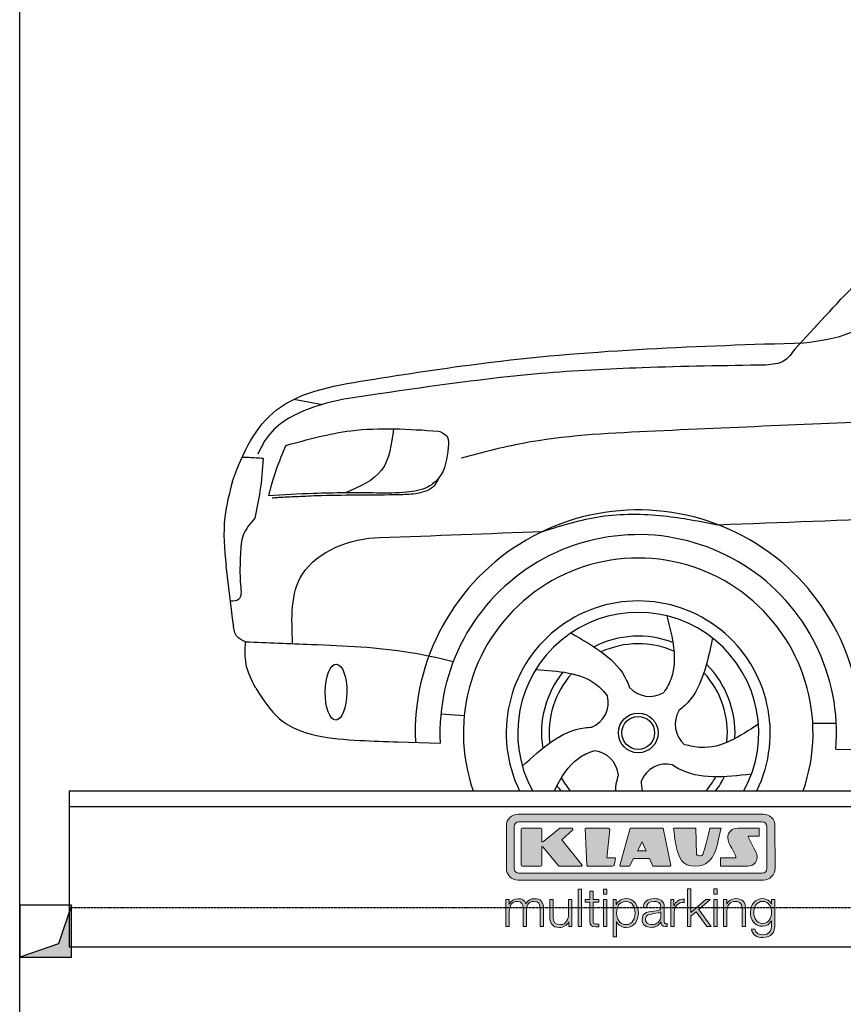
# Model space of a CAD drawing. Header units: millimetres. Extents: x 200 to 5711, y 92 to 9150.
# Tile 2 of 5: x 200 to 1785, y 3759 to 5654. Entities that reach past the tile are written whole.
import ezdxf

# ---------------------------------------------------------------- set-up
doc = ezdxf.new("R2010")
doc.units = ezdxf.units.MM
doc.linetypes.add('GEN3', pattern=[6.25, 5, -1.25])
for name, color, linetype in [('3', 6, 'GEN3'), ('breakthrough', 1, 'Continuous'), ('car', 10, 'Continuous'), ('Logo', 7, 'Continuous')]:
    doc.layers.add(name, color=color, linetype=linetype)

# ---------------------------------------------------------------- blocks, each defined once
blk = doc.blocks.new('KLAUS')
at = {"layer": 'Logo'}
h = blk.add_hatch(color=8, dxfattribs=at)
h.dxf.hatch_style = 2
edge = h.paths.add_edge_path()
edge.add_spline(control_points=[(3.6, 29.09), (2.88, 29.09), (2.3, 28.51), (2.3, 27.8), (2.3, 27.8), (2.3, 16.11), (2.3, 16.11), (2.3, 15.39), (2.88, 14.81), (3.6, 14.81), (3.6, 14.81), (71.16, 14.81), (71.16, 14.81), (71.88, 14.81), (72.46, 15.39), (72.46, 16.11), (72.46, 16.11), (72.46, 27.8), (72.46, 27.8), (72.46, 28.51), (71.88, 29.09), (71.16, 29.09), (71.16, 29.09), (3.6, 29.09), (3.6, 29.09), (3.6, 29.09), (3.6, 29.09), (3.6, 29.09)], knot_values=[0, 0, 0, 0, 1, 1, 1, 2, 2, 2, 3, 3, 3, 4, 4, 4, 5, 5, 5, 6, 6, 6, 7, 7, 7, 8, 8, 8, 9, 9, 9, 9], degree=3, periodic=0)
edge = h.paths.add_edge_path()
edge.add_spline(control_points=[(3.35, 31.23), (3.35, 31.23), (71.47, 31.23), (71.47, 31.23), (73.26, 31.23), (74.71, 29.77), (74.71, 27.99), (74.71, 27.99), (74.71, 16.17), (74.71, 16.17), (74.71, 14.38), (73.26, 12.93), (71.47, 12.93), (71.47, 12.93), (3.35, 12.93), (3.35, 12.93), (1.56, 12.93), (0.11, 14.38), (0.11, 16.17), (0.11, 16.17), (0.11, 27.99), (0.11, 27.99), (0.11, 29.77), (1.56, 31.23), (3.35, 31.23), (3.35, 31.23), (3.35, 31.23), (3.35, 31.23)], knot_values=[0, 0, 0, 0, 1, 1, 1, 2, 2, 2, 3, 3, 3, 4, 4, 4, 5, 5, 5, 6, 6, 6, 7, 7, 7, 8, 8, 8, 9, 9, 9, 9], degree=3, periodic=0)
h = blk.add_hatch(color=8, dxfattribs=at)
h.dxf.hatch_style = 2
edge = h.paths.add_edge_path()
edge.add_spline(control_points=[(64.46, 27.33), (64.46, 27.33), (70.31, 27.33), (70.31, 27.33), (70.31, 26.52), (70.31, 26.02), (70.31, 25.12), (70.31, 25.12), (67.3, 25.12), (67.3, 25.12), (67.24, 25.04), (67.25, 25.11), (67.25, 24.91), (67.25, 24.88), (69.73, 20.38), (69.73, 19.57), (69.73, 16.4), (67.22, 16.81), (65.9, 16.82), (65.9, 16.82), (59.59, 16.82), (59.59, 16.82), (59.59, 17.76), (59.59, 18.23), (59.59, 19.14), (59.59, 19.14), (63.75, 19.14), (63.75, 19.14), (63.82, 19.22), (63.81, 19.11), (63.81, 19.31), (63.81, 20.32), (61.58, 23.06), (61.58, 24.63), (61.58, 26.33), (62.83, 27.34), (64.46, 27.33), (64.46, 27.33), (64.46, 27.33), (64.46, 27.33)], knot_values=[0, 0, 0, 0, 1, 1, 1, 2, 2, 2, 3, 3, 3, 4, 4, 4, 5, 5, 5, 6, 6, 6, 7, 7, 7, 8, 8, 8, 9, 9, 9, 10, 10, 10, 11, 11, 11, 12, 12, 12, 13, 13, 13, 13], degree=3, periodic=0)
h = blk.add_hatch(color=8, dxfattribs=at)
h.dxf.hatch_style = 2
edge = h.paths.add_edge_path()
edge.add_spline(control_points=[(4.5, 27.33), (4.5, 27.33), (9.7, 27.33), (9.7, 27.33), (9.84, 27.33), (9.96, 27.22), (9.96, 27.08), (9.96, 27.08), (9.96, 23.69), (9.96, 23.69), (9.96, 23.69), (9.94, 23.64), (10.04, 23.59), (10.14, 23.53), (10.2, 23.57), (10.2, 23.57), (10.2, 23.57), (10.51, 23.75), (10.51, 23.75), (10.51, 23.75), (14.94, 27.33), (14.94, 27.33), (14.94, 27.33), (18.41, 27.33), (18.41, 27.33), (18.41, 27.33), (18.49, 27.33), (18.56, 27.2), (18.65, 27.04), (18.53, 26.91), (18.53, 26.91), (18.53, 26.91), (15.49, 24.11), (15.49, 24.11), (15.49, 24.11), (21.14, 17.06), (21.14, 17.06), (21.14, 17.06), (21.13, 16.91), (21.13, 16.91), (21.08, 16.84), (20.99, 16.82), (20.99, 16.82), (20.99, 16.82), (14.7, 16.82), (14.7, 16.82), (14.7, 16.82), (10.26, 22.17), (10.26, 22.17), (10.26, 22.17), (10.19, 22.24), (10.08, 22.21), (9.97, 22.18), (9.96, 22.11), (9.96, 22.11), (9.96, 22.11), (9.96, 17.08), (9.96, 17.08), (9.96, 16.94), (9.84, 16.82), (9.7, 16.82), (9.7, 16.82), (4.5, 16.82), (4.5, 16.82), (4.36, 16.82), (4.25, 16.94), (4.25, 17.08), (4.25, 17.08), (4.25, 27.08), (4.25, 27.08), (4.25, 27.22), (4.36, 27.33), (4.5, 27.33), (4.5, 27.33), (4.5, 27.33), (4.5, 27.33)], knot_values=[0, 0, 0, 0, 1, 1, 1, 2, 2, 2, 3, 3, 3, 4, 4, 4, 5, 5, 5, 6, 6, 6, 7, 7, 7, 8, 8, 8, 9, 9, 9, 10, 10, 10, 11, 11, 11, 12, 12, 12, 13, 13, 13, 14, 14, 14, 15, 15, 15, 16, 16, 16, 17, 17, 17, 18, 18, 18, 19, 19, 19, 20, 20, 20, 21, 21, 21, 22, 22, 22, 23, 23, 23, 24, 24, 24, 25, 25, 25, 25], degree=3, periodic=0)
h = blk.add_hatch(color=8, dxfattribs=at)
h.dxf.hatch_style = 2
h.paths.add_polyline_path([(22.42, 17.06), (21.97, 27.15), (22.24, 27.33), (28.55, 27.33), (28.86, 26.97), (28.01, 19.08), (30.26, 19.07), (30.44, 18.95), (30.08, 16.95), (29.49, 16.82), (22.6, 16.82)])
h = blk.add_hatch(color=8, dxfattribs=at)
h.paths.add_polyline_path([(36.52, 21.01), (38.93, 21.01), (37.87, 23.57)])
h.paths.add_polyline_path([(34.52, 27.33), (43.65, 27.33), (45.76, 16.94), (45.57, 16.82), (40.83, 16.82), (39.89, 18.95), (35.42, 18.95), (34.27, 16.82), (31.78, 16.82), (31.66, 17)])
h = blk.add_hatch(color=8, dxfattribs=at)
h.dxf.hatch_style = 2
edge = h.paths.add_edge_path()
edge.add_spline(control_points=[(52.69, 27.32), (52.69, 27.32), (52.88, 20.14), (52.88, 20.14), (53.01, 19.89), (53.2, 19.77), (53.43, 19.71), (53.91, 19.59), (54.43, 19.57), (54.64, 20.03), (55.23, 21.34), (56.27, 25.45), (56.6, 27.33), (56.6, 27.33), (59.77, 27.33), (59.77, 27.33), (58.77, 23.9), (58.56, 16.82), (52.63, 16.76), (48.72, 16.72), (48.01, 19.35), (47.27, 22.24), (46.89, 23.68), (46.54, 27.33), (46.54, 27.33), (46.54, 27.33), (52.69, 27.32), (52.69, 27.32), (52.69, 27.32), (52.69, 27.32), (52.69, 27.32)], knot_values=[0, 0, 0, 0, 1, 1, 1, 2, 2, 2, 3, 3, 3, 4, 4, 4, 5, 5, 5, 6, 6, 6, 7, 7, 7, 8, 8, 8, 9, 9, 9, 10, 10, 10, 10], degree=3, periodic=0)
h = blk.add_hatch(color=30, dxfattribs=at)
h.dxf.hatch_style = 2
h.paths.add_polyline_path([(20.07, 0), (20.99, 0), (20.99, 10.45), (20.07, 10.45)])
h = blk.add_hatch(color=30, dxfattribs=at)
h.dxf.hatch_style = 2
edge = h.paths.add_edge_path()
edge.add_spline(control_points=[(24.22, 9.82), (24.22, 9.82), (23.3, 9.82), (23.3, 9.82), (23.3, 9.82), (23.3, 7.55), (23.3, 7.55), (23.3, 7.55), (21.98, 7.55), (21.98, 7.55), (21.98, 7.55), (21.98, 6.78), (21.98, 6.78), (21.98, 6.78), (23.3, 6.78), (23.3, 6.78), (23.3, 6.78), (23.3, 1.61), (23.3, 1.61), (23.28, 0.32), (23.71, -0.09), (24.94, -0.09), (25.22, -0.09), (25.48, -0.06), (25.76, -0.06), (25.76, -0.06), (25.76, 0.73), (25.76, 0.73), (25.5, 0.7), (25.23, 0.69), (24.97, 0.69), (24.31, 0.73), (24.22, 1.08), (24.22, 1.68), (24.22, 1.68), (24.22, 6.78), (24.22, 6.78), (24.22, 6.78), (25.76, 6.78), (25.76, 6.78), (25.76, 6.78), (25.76, 7.55), (25.76, 7.55), (25.76, 7.55), (24.22, 7.55), (24.22, 7.55), (24.22, 7.55), (24.22, 9.82), (24.22, 9.82), (24.22, 9.82), (24.22, 9.82), (24.22, 9.82)], knot_values=[0, 0, 0, 0, 1, 1, 1, 2, 2, 2, 3, 3, 3, 4, 4, 4, 5, 5, 5, 6, 6, 6, 7, 7, 7, 8, 8, 8, 9, 9, 9, 10, 10, 10, 11, 11, 11, 12, 12, 12, 13, 13, 13, 14, 14, 14, 15, 15, 15, 16, 16, 16, 17, 17, 17, 17], degree=3, periodic=0)
h = blk.add_hatch(color=30, dxfattribs=at)
h.paths.add_polyline_path([(27.1, 0), (28.03, 0), (28.03, 7.55), (27.1, 7.55)])
h.paths.add_polyline_path([(27.1, 8.98), (28.03, 8.98), (28.03, 10.45), (27.1, 10.45)])
h = blk.add_hatch(color=30, dxfattribs=at)
h.dxf.hatch_style = 2
h.paths.add_polyline_path([(50.4, 0), (51.32, 0), (51.32, 2.87), (52.82, 4.11), (55.8, 0), (56.96, 0), (53.52, 4.76), (56.74, 7.55), (55.51, 7.55), (51.32, 3.89), (51.32, 10.45), (50.4, 10.45)])
h = blk.add_hatch(color=30, dxfattribs=at)
h.paths.add_polyline_path([(57.74, 0), (58.66, 0), (58.66, 7.55), (57.74, 7.55)])
h.paths.add_polyline_path([(57.74, 8.98), (58.66, 8.98), (58.66, 10.45), (57.74, 10.45)])
h = blk.add_hatch(color=30, dxfattribs=at)
h.dxf.hatch_style = 2
edge = h.paths.add_edge_path()
edge.add_spline(control_points=[(0, 0), (0, 0), (0.92, 0), (0.92, 0), (0.92, 0), (0.92, 4.22), (0.92, 4.22), (0.94, 5.8), (1.58, 7), (3.18, 7), (4.35, 7), (4.77, 6.15), (4.76, 5.12), (4.76, 5.12), (4.76, 0), (4.76, 0), (4.76, 0), (5.68, 0), (5.68, 0), (5.68, 0), (5.68, 4.27), (5.68, 4.27), (5.68, 5.68), (6.14, 7), (7.73, 7), (9.05, 7), (9.52, 6.32), (9.52, 5.08), (9.52, 5.08), (9.52, 0), (9.52, 0), (9.52, 0), (10.44, 0), (10.44, 0), (10.44, 0), (10.44, 5.12), (10.44, 5.12), (10.44, 6.91), (9.59, 7.77), (7.94, 7.77), (6.94, 7.77), (5.99, 7.29), (5.54, 6.3), (5.26, 7.29), (4.36, 7.77), (3.37, 7.77), (2.17, 7.77), (1.38, 7.19), (0.89, 6.28), (0.89, 6.28), (0.85, 6.28), (0.85, 6.28), (0.85, 6.28), (0.85, 7.55), (0.85, 7.55), (0.85, 7.55), (0, 7.55), (0, 7.55), (0, 7.55), (0, 0), (0, 0), (0, 0), (0, 0), (0, 0)], knot_values=[0, 0, 0, 0, 1, 1, 1, 2, 2, 2, 3, 3, 3, 4, 4, 4, 5, 5, 5, 6, 6, 6, 7, 7, 7, 8, 8, 8, 9, 9, 9, 10, 10, 10, 11, 11, 11, 12, 12, 12, 13, 13, 13, 14, 14, 14, 15, 15, 15, 16, 16, 16, 17, 17, 17, 18, 18, 18, 19, 19, 19, 20, 20, 20, 21, 21, 21, 21], degree=3, periodic=0)
h = blk.add_hatch(color=30, dxfattribs=at)
h.dxf.hatch_style = 2
edge = h.paths.add_edge_path()
edge.add_spline(control_points=[(18.31, 7.55), (18.31, 7.55), (17.39, 7.55), (17.39, 7.55), (17.39, 7.55), (17.39, 3.59), (17.39, 3.59), (17.39, 2.05), (16.7, 0.56), (15.12, 0.56), (13.66, 0.56), (13.15, 1.27), (13.1, 2.64), (13.1, 2.64), (13.1, 7.55), (13.1, 7.55), (13.1, 7.55), (12.18, 7.55), (12.18, 7.55), (12.18, 7.55), (12.18, 2.65), (12.18, 2.65), (12.18, 0.89), (12.93, -0.22), (14.83, -0.22), (15.96, -0.22), (16.95, 0.35), (17.44, 1.36), (17.44, 1.36), (17.47, 1.36), (17.47, 1.36), (17.47, 1.36), (17.47, 0), (17.47, 0), (17.47, 0), (18.31, 0), (18.31, 0), (18.31, 0), (18.31, 7.55), (18.31, 7.55), (18.31, 7.55), (18.31, 7.55), (18.31, 7.55)], knot_values=[0, 0, 0, 0, 1, 1, 1, 2, 2, 2, 3, 3, 3, 4, 4, 4, 5, 5, 5, 6, 6, 6, 7, 7, 7, 8, 8, 8, 9, 9, 9, 10, 10, 10, 11, 11, 11, 12, 12, 12, 13, 13, 13, 14, 14, 14, 14], degree=3, periodic=0)
h = blk.add_hatch(color=30, dxfattribs=at)
edge = h.paths.add_edge_path()
edge.add_spline(control_points=[(35.84, 3.78), (35.84, 2.21), (35.12, 0.56), (33.37, 0.56), (31.4, 0.56), (30.72, 2.21), (30.72, 3.78), (30.72, 5.49), (31.33, 7), (33.37, 7), (35.12, 7), (35.84, 5.34), (35.84, 3.78), (35.84, 3.78), (35.84, 3.78), (35.84, 3.78)], knot_values=[0, 0, 0, 0, 1, 1, 1, 2, 2, 2, 3, 3, 3, 4, 4, 4, 5, 5, 5, 5], degree=3, periodic=0)
edge = h.paths.add_edge_path()
edge.add_spline(control_points=[(29.79, -2.8), (29.79, -2.8), (30.72, -2.8), (30.72, -2.8), (30.72, -2.8), (30.72, 1.43), (30.72, 1.43), (30.72, 1.43), (30.74, 1.43), (30.74, 1.43), (31.14, 0.35), (32.24, -0.22), (33.37, -0.22), (35.66, -0.22), (36.76, 1.64), (36.76, 3.78), (36.76, 5.91), (35.66, 7.77), (33.37, 7.77), (32.15, 7.77), (31.1, 7.14), (30.67, 6.12), (30.67, 6.12), (30.64, 6.12), (30.64, 6.12), (30.64, 6.12), (30.64, 7.55), (30.64, 7.55), (30.64, 7.55), (29.79, 7.55), (29.79, 7.55), (29.79, 7.55), (29.79, -2.8), (29.79, -2.8), (29.79, -2.8), (29.79, -2.8), (29.79, -2.8)], knot_values=[0, 0, 0, 0, 1, 1, 1, 2, 2, 2, 3, 3, 3, 4, 4, 4, 5, 5, 5, 6, 6, 6, 7, 7, 7, 8, 8, 8, 9, 9, 9, 10, 10, 10, 11, 11, 11, 12, 12, 12, 12], degree=3, periodic=0)
h = blk.add_hatch(color=30, dxfattribs=at)
edge = h.paths.add_edge_path()
edge.add_spline(control_points=[(43.03, 2.93), (43.04, 1.45), (41.8, 0.56), (40.39, 0.56), (39.53, 0.56), (38.71, 1.13), (38.71, 2.05), (38.71, 3.53), (40.66, 3.51), (42.22, 3.79), (42.47, 3.84), (42.88, 3.91), (43, 4.13), (43, 4.13), (43.03, 4.13), (43.03, 4.13), (43.03, 4.13), (43.03, 2.93), (43.03, 2.93), (43.03, 2.93), (43.03, 2.93), (43.03, 2.93)], knot_values=[0, 0, 0, 0, 1, 1, 1, 2, 2, 2, 3, 3, 3, 4, 4, 4, 5, 5, 5, 6, 6, 6, 7, 7, 7, 7], degree=3, periodic=0)
edge = h.paths.add_edge_path()
edge.add_spline(control_points=[(39.03, 5.24), (39.06, 6.47), (39.91, 7), (41.05, 7), (42.14, 7), (43.03, 6.69), (43.03, 5.45), (43.03, 4.61), (42.6, 4.51), (41.84, 4.42), (39.85, 4.19), (37.79, 4.11), (37.79, 1.99), (37.79, 0.47), (38.93, -0.22), (40.32, -0.22), (41.77, -0.22), (42.43, 0.34), (43.07, 1.32), (43.07, 1.32), (43.1, 1.32), (43.1, 1.32), (43.1, 0.53), (43.25, 0), (44.19, 0), (44.43, 0), (44.58, 0.01), (44.79, 0.06), (44.79, 0.06), (44.79, 0.83), (44.79, 0.83), (44.71, 0.81), (44.6, 0.78), (44.49, 0.78), (44.13, 0.78), (43.95, 0.98), (43.95, 1.33), (43.95, 1.33), (43.95, 5.34), (43.95, 5.34), (43.95, 7.36), (42.5, 7.77), (41.17, 7.77), (39.44, 7.77), (38.2, 7.01), (38.11, 5.24), (38.11, 5.24), (39.03, 5.24), (39.03, 5.24), (39.03, 5.24), (39.03, 5.24), (39.03, 5.24)], knot_values=[0, 0, 0, 0, 1, 1, 1, 2, 2, 2, 3, 3, 3, 4, 4, 4, 5, 5, 5, 6, 6, 6, 7, 7, 7, 8, 8, 8, 9, 9, 9, 10, 10, 10, 11, 11, 11, 12, 12, 12, 13, 13, 13, 14, 14, 14, 15, 15, 15, 16, 16, 16, 17, 17, 17, 17], degree=3, periodic=0)
h = blk.add_hatch(color=30, dxfattribs=at)
h.dxf.hatch_style = 2
edge = h.paths.add_edge_path()
edge.add_spline(control_points=[(45.79, 0), (45.79, 0), (46.71, 0), (46.71, 0), (46.71, 0), (46.71, 4.03), (46.71, 4.03), (46.71, 5.59), (47.85, 6.82), (49.52, 6.73), (49.52, 6.73), (49.52, 7.66), (49.52, 7.66), (48.16, 7.72), (47.14, 7), (46.67, 5.78), (46.67, 5.78), (46.64, 5.78), (46.64, 5.78), (46.64, 5.78), (46.64, 7.55), (46.64, 7.55), (46.64, 7.55), (45.79, 7.55), (45.79, 7.55), (45.79, 7.55), (45.79, 0), (45.79, 0), (45.79, 0), (45.79, 0), (45.79, 0)], knot_values=[0, 0, 0, 0, 1, 1, 1, 2, 2, 2, 3, 3, 3, 4, 4, 4, 5, 5, 5, 6, 6, 6, 7, 7, 7, 8, 8, 8, 9, 9, 9, 10, 10, 10, 10], degree=3, periodic=0)
h = blk.add_hatch(color=30, dxfattribs=at)
h.dxf.hatch_style = 2
edge = h.paths.add_edge_path()
edge.add_spline(control_points=[(60.41, 0), (60.41, 0), (61.33, 0), (61.33, 0), (61.33, 0), (61.33, 4.41), (61.33, 4.41), (61.36, 5.89), (62.24, 7), (63.7, 7), (65.2, 7), (65.62, 6.02), (65.62, 4.71), (65.62, 4.71), (65.62, 0), (65.62, 0), (65.62, 0), (66.54, 0), (66.54, 0), (66.54, 0), (66.54, 4.86), (66.54, 4.86), (66.54, 6.66), (65.9, 7.77), (63.78, 7.77), (62.71, 7.77), (61.7, 7.16), (61.36, 6.25), (61.36, 6.25), (61.33, 6.25), (61.33, 6.25), (61.33, 6.25), (61.33, 7.55), (61.33, 7.55), (61.33, 7.55), (60.41, 7.55), (60.41, 7.55), (60.41, 7.55), (60.41, 0), (60.41, 0), (60.41, 0), (60.41, 0), (60.41, 0)], knot_values=[0, 0, 0, 0, 1, 1, 1, 2, 2, 2, 3, 3, 3, 4, 4, 4, 5, 5, 5, 6, 6, 6, 7, 7, 7, 8, 8, 8, 9, 9, 9, 10, 10, 10, 11, 11, 11, 12, 12, 12, 13, 13, 13, 14, 14, 14, 14], degree=3, periodic=0)
h = blk.add_hatch(color=30, dxfattribs=at)
edge = h.paths.add_edge_path()
edge.add_spline(control_points=[(71.32, 0.86), (69.62, 0.86), (68.83, 2.34), (68.83, 3.86), (68.83, 5.43), (69.56, 7), (71.32, 7), (73.06, 7), (73.75, 5.34), (73.75, 3.86), (73.75, 2.33), (72.91, 0.86), (71.32, 0.86), (71.32, 0.86), (71.32, 0.86), (71.32, 0.86)], knot_values=[0, 0, 0, 0, 1, 1, 1, 2, 2, 2, 3, 3, 3, 4, 4, 4, 5, 5, 5, 5], degree=3, periodic=0)
edge = h.paths.add_edge_path()
edge.add_spline(control_points=[(74.67, 7.55), (74.67, 7.55), (73.75, 7.55), (73.75, 7.55), (73.75, 7.55), (73.75, 6.25), (73.75, 6.25), (73.75, 6.25), (73.72, 6.25), (73.72, 6.25), (73.35, 7.09), (72.41, 7.77), (71.32, 7.77), (69.13, 7.77), (67.9, 6.05), (67.9, 3.97), (67.9, 1.82), (68.9, 0.09), (71.32, 0.09), (72.4, 0.09), (73.29, 0.72), (73.72, 1.64), (73.72, 1.64), (73.75, 1.64), (73.75, 1.64), (73.75, 1.64), (73.75, 0.61), (73.75, 0.61), (73.75, -1.23), (73.01, -2.24), (71.32, -2.24), (70.29, -2.24), (69.31, -1.85), (69.1, -0.73), (69.1, -0.73), (68.18, -0.73), (68.18, -0.73), (68.31, -2.34), (69.81, -3.02), (71.32, -3.02), (73.79, -3.02), (74.65, -1.64), (74.67, 0.61), (74.67, 0.61), (74.67, 7.55), (74.67, 7.55), (74.67, 7.55), (74.67, 7.55), (74.67, 7.55)], knot_values=[0, 0, 0, 0, 1, 1, 1, 2, 2, 2, 3, 3, 3, 4, 4, 4, 5, 5, 5, 6, 6, 6, 7, 7, 7, 8, 8, 8, 9, 9, 9, 10, 10, 10, 11, 11, 11, 12, 12, 12, 13, 13, 13, 14, 14, 14, 15, 15, 15, 16, 16, 16, 16], degree=3, periodic=0)
at = {"layer": 'Logo', "lineweight": 0}
for points in [[(22.42, 17.06), (21.97, 27.15), (22.24, 27.33), (28.55, 27.33), (28.86, 26.97), (28.01, 19.08), (30.26, 19.07), (30.44, 18.95), (30.08, 16.95), (29.49, 16.82), (22.6, 16.82), (22.42, 17.06), (22.42, 17.06)], [(34.52, 27.33), (43.65, 27.33), (45.76, 16.94), (45.57, 16.82), (40.83, 16.82), (39.89, 18.95), (35.42, 18.95), (34.27, 16.82), (31.78, 16.82), (31.66, 17), (34.52, 27.33), (34.52, 27.33)], [(36.52, 21.01), (38.93, 21.01), (37.87, 23.57), (36.52, 21.01), (36.52, 21.01)], [(20.07, 0), (20.99, 0), (20.99, 10.45), (20.07, 10.45), (20.07, 0), (20.07, 0)], [(27.1, 8.98), (28.03, 8.98), (28.03, 10.45), (27.1, 10.45), (27.1, 8.98), (27.1, 8.98)], [(50.4, 0), (51.32, 0), (51.32, 2.87), (52.82, 4.11), (55.8, 0), (56.96, 0), (53.52, 4.76), (56.74, 7.55), (55.51, 7.55), (51.32, 3.89), (51.32, 10.45), (50.4, 10.45), (50.4, 0), (50.4, 0)], [(57.74, 8.98), (58.66, 8.98), (58.66, 10.45), (57.74, 10.45), (57.74, 8.98), (57.74, 8.98)], [(27.1, 0), (28.03, 0), (28.03, 7.55), (27.1, 7.55), (27.1, 0), (27.1, 0)], [(57.74, 0), (58.66, 0), (58.66, 7.55), (57.74, 7.55), (57.74, 0), (57.74, 0)]]:
    blk.add_lwpolyline(points, dxfattribs=at)
for points, knots in [([(3.35, 31.23), (3.35, 31.23), (71.47, 31.23), (71.47, 31.23), (73.26, 31.23), (74.71, 29.77), (74.71, 27.99), (74.71, 27.99), (74.71, 16.17), (74.71, 16.17), (74.71, 14.38), (73.26, 12.93), (71.47, 12.93), (71.47, 12.93), (3.35, 12.93), (3.35, 12.93), (1.56, 12.93), (0.11, 14.38), (0.11, 16.17), (0.11, 16.17), (0.11, 27.99), (0.11, 27.99), (0.11, 29.77), (1.56, 31.23), (3.35, 31.23), (3.35, 31.23), (3.35, 31.23), (3.35, 31.23)], [0, 0, 0, 0, 1, 1, 1, 2, 2, 2, 3, 3, 3, 4, 4, 4, 5, 5, 5, 6, 6, 6, 7, 7, 7, 8, 8, 8, 9, 9, 9, 9]), ([(3.6, 29.09), (2.88, 29.09), (2.3, 28.51), (2.3, 27.8), (2.3, 27.8), (2.3, 16.11), (2.3, 16.11), (2.3, 15.39), (2.88, 14.81), (3.6, 14.81), (3.6, 14.81), (71.16, 14.81), (71.16, 14.81), (71.88, 14.81), (72.46, 15.39), (72.46, 16.11), (72.46, 16.11), (72.46, 27.8), (72.46, 27.8), (72.46, 28.51), (71.88, 29.09), (71.16, 29.09), (71.16, 29.09), (3.6, 29.09), (3.6, 29.09), (3.6, 29.09), (3.6, 29.09), (3.6, 29.09)], [0, 0, 0, 0, 1, 1, 1, 2, 2, 2, 3, 3, 3, 4, 4, 4, 5, 5, 5, 6, 6, 6, 7, 7, 7, 8, 8, 8, 9, 9, 9, 9]), ([(64.46, 27.33), (64.46, 27.33), (70.31, 27.33), (70.31, 27.33), (70.31, 26.52), (70.31, 26.02), (70.31, 25.12), (70.31, 25.12), (67.3, 25.12), (67.3, 25.12), (67.24, 25.04), (67.25, 25.11), (67.25, 24.91), (67.25, 24.88), (69.73, 20.38), (69.73, 19.57), (69.73, 16.4), (67.22, 16.81), (65.9, 16.82), (65.9, 16.82), (59.59, 16.82), (59.59, 16.82), (59.59, 17.76), (59.59, 18.23), (59.59, 19.14), (59.59, 19.14), (63.75, 19.14), (63.75, 19.14), (63.82, 19.22), (63.81, 19.11), (63.81, 19.31), (63.81, 20.32), (61.58, 23.06), (61.58, 24.63), (61.58, 26.33), (62.83, 27.34), (64.46, 27.33), (64.46, 27.33), (64.46, 27.33), (64.46, 27.33)], [0, 0, 0, 0, 1, 1, 1, 2, 2, 2, 3, 3, 3, 4, 4, 4, 5, 5, 5, 6, 6, 6, 7, 7, 7, 8, 8, 8, 9, 9, 9, 10, 10, 10, 11, 11, 11, 12, 12, 12, 13, 13, 13, 13]), ([(4.5, 27.33), (4.5, 27.33), (9.7, 27.33), (9.7, 27.33), (9.84, 27.33), (9.96, 27.22), (9.96, 27.08), (9.96, 27.08), (9.96, 23.69), (9.96, 23.69), (9.96, 23.69), (9.94, 23.64), (10.04, 23.59), (10.14, 23.53), (10.2, 23.57), (10.2, 23.57), (10.2, 23.57), (10.51, 23.75), (10.51, 23.75), (10.51, 23.75), (14.94, 27.33), (14.94, 27.33), (14.94, 27.33), (18.41, 27.33), (18.41, 27.33), (18.41, 27.33), (18.49, 27.33), (18.56, 27.2), (18.65, 27.04), (18.53, 26.91), (18.53, 26.91), (18.53, 26.91), (15.49, 24.11), (15.49, 24.11), (15.49, 24.11), (21.14, 17.06), (21.14, 17.06), (21.14, 17.06), (21.13, 16.91), (21.13, 16.91), (21.08, 16.84), (20.99, 16.82), (20.99, 16.82), (20.99, 16.82), (14.7, 16.82), (14.7, 16.82), (14.7, 16.82), (10.26, 22.17), (10.26, 22.17), (10.26, 22.17), (10.19, 22.24), (10.08, 22.21), (9.97, 22.18), (9.96, 22.11), (9.96, 22.11), (9.96, 22.11), (9.96, 17.08), (9.96, 17.08), (9.96, 16.94), (9.84, 16.82), (9.7, 16.82), (9.7, 16.82), (4.5, 16.82), (4.5, 16.82), (4.36, 16.82), (4.25, 16.94), (4.25, 17.08), (4.25, 17.08), (4.25, 27.08), (4.25, 27.08), (4.25, 27.22), (4.36, 27.33), (4.5, 27.33), (4.5, 27.33), (4.5, 27.33), (4.5, 27.33)], [0, 0, 0, 0, 1, 1, 1, 2, 2, 2, 3, 3, 3, 4, 4, 4, 5, 5, 5, 6, 6, 6, 7, 7, 7, 8, 8, 8, 9, 9, 9, 10, 10, 10, 11, 11, 11, 12, 12, 12, 13, 13, 13, 14, 14, 14, 15, 15, 15, 16, 16, 16, 17, 17, 17, 18, 18, 18, 19, 19, 19, 20, 20, 20, 21, 21, 21, 22, 22, 22, 23, 23, 23, 24, 24, 24, 25, 25, 25, 25]), ([(52.69, 27.32), (52.69, 27.32), (52.88, 20.14), (52.88, 20.14), (53.01, 19.89), (53.2, 19.77), (53.43, 19.71), (53.91, 19.59), (54.43, 19.57), (54.64, 20.03), (55.23, 21.34), (56.27, 25.45), (56.6, 27.33), (56.6, 27.33), (59.77, 27.33), (59.77, 27.33), (58.77, 23.9), (58.56, 16.82), (52.63, 16.76), (48.72, 16.72), (48.01, 19.35), (47.27, 22.24), (46.89, 23.68), (46.54, 27.33), (46.54, 27.33), (46.54, 27.33), (52.69, 27.32), (52.69, 27.32), (52.69, 27.32), (52.69, 27.32), (52.69, 27.32)], [0, 0, 0, 0, 1, 1, 1, 2, 2, 2, 3, 3, 3, 4, 4, 4, 5, 5, 5, 6, 6, 6, 7, 7, 7, 8, 8, 8, 9, 9, 9, 10, 10, 10, 10]), ([(24.22, 9.82), (24.22, 9.82), (23.3, 9.82), (23.3, 9.82), (23.3, 9.82), (23.3, 7.55), (23.3, 7.55), (23.3, 7.55), (21.98, 7.55), (21.98, 7.55), (21.98, 7.55), (21.98, 6.78), (21.98, 6.78), (21.98, 6.78), (23.3, 6.78), (23.3, 6.78), (23.3, 6.78), (23.3, 1.61), (23.3, 1.61), (23.28, 0.32), (23.71, -0.09), (24.94, -0.09), (25.22, -0.09), (25.48, -0.06), (25.76, -0.06), (25.76, -0.06), (25.76, 0.73), (25.76, 0.73), (25.5, 0.7), (25.23, 0.69), (24.97, 0.69), (24.31, 0.73), (24.22, 1.08), (24.22, 1.68), (24.22, 1.68), (24.22, 6.78), (24.22, 6.78), (24.22, 6.78), (25.76, 6.78), (25.76, 6.78), (25.76, 6.78), (25.76, 7.55), (25.76, 7.55), (25.76, 7.55), (24.22, 7.55), (24.22, 7.55), (24.22, 7.55), (24.22, 9.82), (24.22, 9.82), (24.22, 9.82), (24.22, 9.82), (24.22, 9.82)], [0, 0, 0, 0, 1, 1, 1, 2, 2, 2, 3, 3, 3, 4, 4, 4, 5, 5, 5, 6, 6, 6, 7, 7, 7, 8, 8, 8, 9, 9, 9, 10, 10, 10, 11, 11, 11, 12, 12, 12, 13, 13, 13, 14, 14, 14, 15, 15, 15, 16, 16, 16, 17, 17, 17, 17]), ([(0, 0), (0, 0), (0.92, 0), (0.92, 0), (0.92, 0), (0.92, 4.22), (0.92, 4.22), (0.94, 5.8), (1.58, 7), (3.18, 7), (4.35, 7), (4.77, 6.15), (4.76, 5.12), (4.76, 5.12), (4.76, 0), (4.76, 0), (4.76, 0), (5.68, 0), (5.68, 0), (5.68, 0), (5.68, 4.27), (5.68, 4.27), (5.68, 5.68), (6.14, 7), (7.73, 7), (9.05, 7), (9.52, 6.32), (9.52, 5.08), (9.52, 5.08), (9.52, 0), (9.52, 0), (9.52, 0), (10.44, 0), (10.44, 0), (10.44, 0), (10.44, 5.12), (10.44, 5.12), (10.44, 6.91), (9.59, 7.77), (7.94, 7.77), (6.94, 7.77), (5.99, 7.29), (5.54, 6.3), (5.26, 7.29), (4.36, 7.77), (3.37, 7.77), (2.17, 7.77), (1.38, 7.19), (0.89, 6.28), (0.89, 6.28), (0.85, 6.28), (0.85, 6.28), (0.85, 6.28), (0.85, 7.55), (0.85, 7.55), (0.85, 7.55), (0, 7.55), (0, 7.55), (0, 7.55), (0, 0), (0, 0), (0, 0), (0, 0), (0, 0)], [0, 0, 0, 0, 1, 1, 1, 2, 2, 2, 3, 3, 3, 4, 4, 4, 5, 5, 5, 6, 6, 6, 7, 7, 7, 8, 8, 8, 9, 9, 9, 10, 10, 10, 11, 11, 11, 12, 12, 12, 13, 13, 13, 14, 14, 14, 15, 15, 15, 16, 16, 16, 17, 17, 17, 18, 18, 18, 19, 19, 19, 20, 20, 20, 21, 21, 21, 21]), ([(18.31, 7.55), (18.31, 7.55), (17.39, 7.55), (17.39, 7.55), (17.39, 7.55), (17.39, 3.59), (17.39, 3.59), (17.39, 2.05), (16.7, 0.56), (15.12, 0.56), (13.66, 0.56), (13.15, 1.27), (13.1, 2.64), (13.1, 2.64), (13.1, 7.55), (13.1, 7.55), (13.1, 7.55), (12.18, 7.55), (12.18, 7.55), (12.18, 7.55), (12.18, 2.65), (12.18, 2.65), (12.18, 0.89), (12.93, -0.22), (14.83, -0.22), (15.96, -0.22), (16.95, 0.35), (17.44, 1.36), (17.44, 1.36), (17.47, 1.36), (17.47, 1.36), (17.47, 1.36), (17.47, 0), (17.47, 0), (17.47, 0), (18.31, 0), (18.31, 0), (18.31, 0), (18.31, 7.55), (18.31, 7.55), (18.31, 7.55), (18.31, 7.55), (18.31, 7.55)], [0, 0, 0, 0, 1, 1, 1, 2, 2, 2, 3, 3, 3, 4, 4, 4, 5, 5, 5, 6, 6, 6, 7, 7, 7, 8, 8, 8, 9, 9, 9, 10, 10, 10, 11, 11, 11, 12, 12, 12, 13, 13, 13, 14, 14, 14, 14]), ([(29.79, -2.8), (29.79, -2.8), (30.72, -2.8), (30.72, -2.8), (30.72, -2.8), (30.72, 1.43), (30.72, 1.43), (30.72, 1.43), (30.74, 1.43), (30.74, 1.43), (31.14, 0.35), (32.24, -0.22), (33.37, -0.22), (35.66, -0.22), (36.76, 1.64), (36.76, 3.78), (36.76, 5.91), (35.66, 7.77), (33.37, 7.77), (32.15, 7.77), (31.1, 7.14), (30.67, 6.12), (30.67, 6.12), (30.64, 6.12), (30.64, 6.12), (30.64, 6.12), (30.64, 7.55), (30.64, 7.55), (30.64, 7.55), (29.79, 7.55), (29.79, 7.55), (29.79, 7.55), (29.79, -2.8), (29.79, -2.8), (29.79, -2.8), (29.79, -2.8), (29.79, -2.8)], [0, 0, 0, 0, 1, 1, 1, 2, 2, 2, 3, 3, 3, 4, 4, 4, 5, 5, 5, 6, 6, 6, 7, 7, 7, 8, 8, 8, 9, 9, 9, 10, 10, 10, 11, 11, 11, 12, 12, 12, 12]), ([(35.84, 3.78), (35.84, 2.21), (35.12, 0.56), (33.37, 0.56), (31.4, 0.56), (30.72, 2.21), (30.72, 3.78), (30.72, 5.49), (31.33, 7), (33.37, 7), (35.12, 7), (35.84, 5.34), (35.84, 3.78), (35.84, 3.78), (35.84, 3.78), (35.84, 3.78)], [0, 0, 0, 0, 1, 1, 1, 2, 2, 2, 3, 3, 3, 4, 4, 4, 5, 5, 5, 5]), ([(39.03, 5.24), (39.06, 6.47), (39.91, 7), (41.05, 7), (42.14, 7), (43.03, 6.69), (43.03, 5.45), (43.03, 4.61), (42.6, 4.51), (41.84, 4.42), (39.85, 4.19), (37.79, 4.11), (37.79, 1.99), (37.79, 0.47), (38.93, -0.22), (40.32, -0.22), (41.77, -0.22), (42.43, 0.34), (43.07, 1.32), (43.07, 1.32), (43.1, 1.32), (43.1, 1.32), (43.1, 0.53), (43.25, 0), (44.19, 0), (44.43, 0), (44.58, 0.01), (44.79, 0.06), (44.79, 0.06), (44.79, 0.83), (44.79, 0.83), (44.71, 0.81), (44.6, 0.78), (44.49, 0.78), (44.13, 0.78), (43.95, 0.98), (43.95, 1.33), (43.95, 1.33), (43.95, 5.34), (43.95, 5.34), (43.95, 7.36), (42.5, 7.77), (41.17, 7.77), (39.44, 7.77), (38.2, 7.01), (38.11, 5.24), (38.11, 5.24), (39.03, 5.24), (39.03, 5.24), (39.03, 5.24), (39.03, 5.24), (39.03, 5.24)], [0, 0, 0, 0, 1, 1, 1, 2, 2, 2, 3, 3, 3, 4, 4, 4, 5, 5, 5, 6, 6, 6, 7, 7, 7, 8, 8, 8, 9, 9, 9, 10, 10, 10, 11, 11, 11, 12, 12, 12, 13, 13, 13, 14, 14, 14, 15, 15, 15, 16, 16, 16, 17, 17, 17, 17]), ([(45.79, 0), (45.79, 0), (46.71, 0), (46.71, 0), (46.71, 0), (46.71, 4.03), (46.71, 4.03), (46.71, 5.59), (47.85, 6.82), (49.52, 6.73), (49.52, 6.73), (49.52, 7.66), (49.52, 7.66), (48.16, 7.72), (47.14, 7), (46.67, 5.78), (46.67, 5.78), (46.64, 5.78), (46.64, 5.78), (46.64, 5.78), (46.64, 7.55), (46.64, 7.55), (46.64, 7.55), (45.79, 7.55), (45.79, 7.55), (45.79, 7.55), (45.79, 0), (45.79, 0), (45.79, 0), (45.79, 0), (45.79, 0)], [0, 0, 0, 0, 1, 1, 1, 2, 2, 2, 3, 3, 3, 4, 4, 4, 5, 5, 5, 6, 6, 6, 7, 7, 7, 8, 8, 8, 9, 9, 9, 10, 10, 10, 10]), ([(60.41, 0), (60.41, 0), (61.33, 0), (61.33, 0), (61.33, 0), (61.33, 4.41), (61.33, 4.41), (61.36, 5.89), (62.24, 7), (63.7, 7), (65.2, 7), (65.62, 6.02), (65.62, 4.71), (65.62, 4.71), (65.62, 0), (65.62, 0), (65.62, 0), (66.54, 0), (66.54, 0), (66.54, 0), (66.54, 4.86), (66.54, 4.86), (66.54, 6.66), (65.9, 7.77), (63.78, 7.77), (62.71, 7.77), (61.7, 7.16), (61.36, 6.25), (61.36, 6.25), (61.33, 6.25), (61.33, 6.25), (61.33, 6.25), (61.33, 7.55), (61.33, 7.55), (61.33, 7.55), (60.41, 7.55), (60.41, 7.55), (60.41, 7.55), (60.41, 0), (60.41, 0), (60.41, 0), (60.41, 0), (60.41, 0)], [0, 0, 0, 0, 1, 1, 1, 2, 2, 2, 3, 3, 3, 4, 4, 4, 5, 5, 5, 6, 6, 6, 7, 7, 7, 8, 8, 8, 9, 9, 9, 10, 10, 10, 11, 11, 11, 12, 12, 12, 13, 13, 13, 14, 14, 14, 14]), ([(74.67, 7.55), (74.67, 7.55), (73.75, 7.55), (73.75, 7.55), (73.75, 7.55), (73.75, 6.25), (73.75, 6.25), (73.75, 6.25), (73.72, 6.25), (73.72, 6.25), (73.35, 7.09), (72.41, 7.77), (71.32, 7.77), (69.13, 7.77), (67.9, 6.05), (67.9, 3.97), (67.9, 1.82), (68.9, 0.09), (71.32, 0.09), (72.4, 0.09), (73.29, 0.72), (73.72, 1.64), (73.72, 1.64), (73.75, 1.64), (73.75, 1.64), (73.75, 1.64), (73.75, 0.61), (73.75, 0.61), (73.75, -1.23), (73.01, -2.24), (71.32, -2.24), (70.29, -2.24), (69.31, -1.85), (69.1, -0.73), (69.1, -0.73), (68.18, -0.73), (68.18, -0.73), (68.31, -2.34), (69.81, -3.02), (71.32, -3.02), (73.79, -3.02), (74.65, -1.64), (74.67, 0.61), (74.67, 0.61), (74.67, 7.55), (74.67, 7.55), (74.67, 7.55), (74.67, 7.55), (74.67, 7.55)], [0, 0, 0, 0, 1, 1, 1, 2, 2, 2, 3, 3, 3, 4, 4, 4, 5, 5, 5, 6, 6, 6, 7, 7, 7, 8, 8, 8, 9, 9, 9, 10, 10, 10, 11, 11, 11, 12, 12, 12, 13, 13, 13, 14, 14, 14, 15, 15, 15, 16, 16, 16, 16]), ([(71.32, 0.86), (69.62, 0.86), (68.83, 2.34), (68.83, 3.86), (68.83, 5.43), (69.56, 7), (71.32, 7), (73.06, 7), (73.75, 5.34), (73.75, 3.86), (73.75, 2.33), (72.91, 0.86), (71.32, 0.86), (71.32, 0.86), (71.32, 0.86), (71.32, 0.86)], [0, 0, 0, 0, 1, 1, 1, 2, 2, 2, 3, 3, 3, 4, 4, 4, 5, 5, 5, 5]), ([(43.03, 2.93), (43.04, 1.45), (41.8, 0.56), (40.39, 0.56), (39.53, 0.56), (38.71, 1.13), (38.71, 2.05), (38.71, 3.53), (40.66, 3.51), (42.22, 3.79), (42.47, 3.84), (42.88, 3.91), (43, 4.13), (43, 4.13), (43.03, 4.13), (43.03, 4.13), (43.03, 4.13), (43.03, 2.93), (43.03, 2.93), (43.03, 2.93), (43.03, 2.93), (43.03, 2.93)], [0, 0, 0, 0, 1, 1, 1, 2, 2, 2, 3, 3, 3, 4, 4, 4, 5, 5, 5, 6, 6, 6, 7, 7, 7, 7])]:
    blk.add_open_spline(points, degree=3, knots=knots, dxfattribs=at)

msp = doc.modelspace()

# ---------------------------------------------------------------- linework, layer by layer
for p, q in [((295, 4170), (2513.5, 4170)), ((295, 4170), (295, 3870)), ((200, 3950), (200, 3950)), ((295, 3870), (2531, 3870))]:
    msp.add_line(p, q)
for points in [[(5711.2, 3950), (5400, 3950), (5400, 200), (4950, 192.9), (4950, 91.6), (4850, 91.6), (4850, 177), (200, 250), (200, 8650)], [(295, 4140), (2136, 4140), (2513.5, 4140)]]:
    msp.add_lwpolyline(points)
at = {"layer": '3'}
msp.add_line((5360, 3945), (295, 3945), dxfattribs=at)
at = {"layer": 'breakthrough'}
for p, q in [((300, 3950), (274.5, 3875.5)), ((274.5, 3875.5), (200, 3850))]:
    msp.add_line(p, q, dxfattribs=at)
msp.add_lwpolyline([(200, 3850), (300, 3850), (300, 3950), (200, 3950)], close=True, dxfattribs=at)
for points in [[(300, 3850), (300, 3950), (274.5, 3875.5)], [(200, 3850), (300, 3850), (274.5, 3875.5)]]:
    msp.add_solid(points, dxfattribs=at)
at = {"layer": 'car'}
for p, q in [((727.7, 4923.5), (782.3, 4913.4)), ((610.8, 4492.2), (597.3, 4603.3)), ((1010.3, 4318), (1055.3, 4315.1)), ((1725.9, 4300.6), (1771.1, 4300.2)), ((927.4, 4264.1), (1009.1, 4262)), ((1770.3, 4250), (2513.5, 4248.6))]:
    msp.add_line(p, q, dxfattribs=at)
for radius in [38.2, 31.6]:
    msp.add_circle((1390.1, 4281.5), radius, dxfattribs=at)
for centre, radius, start, end in [((1390, 4281.5), 429, 355.78, 182.2892), ((1390.1, 4281.5), 381.5, 355.2633, 182.9357), ((1390, 4281.5), 336.4, 340.6466, 199.3534), ((1390, 4281.5), 254, 333.9663, 206.0337), ((1390.1, 4281.5), 231.9, 331.262, 208.738), ((1390.1, 4281.5), 186.2, 69.0353, 117.173), ((1390.1, 4281.5), 171.5, 66.3622, 114.5079), ((1390.1, 4281.5), 186.2, 141.0346, 189.1631), ((1390.1, 4281.5), 171.5, 138.3625, 186.4977), ((1390.1, 4281.5), 171.5, 354.349, 42.5022), ((1390.1, 4281.5), 186.2, 357.0232, 45.1683), ((1412.1, 4404.2), 52.3, 221.4441, 301.2029), ((1280.2, 4340.4), 52.3, 293.4441, 13.2029), ((1513.6, 4298.4), 52.3, 149.4441, 229.2029), ((1300.1, 4195.2), 52.3, 5.4441, 85.2029), ((1444.3, 4169.3), 52.3, 77.4441, 157.2029), ((1390.1, 4281.5), 171.5, 210.3494, 220.5489), ((1390.1, 4281.5), 171.5, 319.4511, 330.4884), ((1390.1, 4281.5), 186.2, 323.2215, 333.1555), ((1390.1, 4281.5), 186.2, 213.0221, 216.7785)]:
    msp.add_arc(centre, radius, start, end, dxfattribs=at)
msp.add_ellipse((808.7, 4360.1), major_axis=(-0.6, -53.8), ratio=0.38902, dxfattribs=at)
for points, knots in [([(1708.7, 5032.1), (1739.9, 5036.1), (1806.9, 5044.7), (1943.2, 5168.9), (2095.6, 5328.9), (2290.3, 5459), (2413.4, 5550.1), (2485.4, 5569.4), (2513.5, 5574.9)], [0, 0, 0, 0, 92.088496, 198.244431, 535.20583, 761.03899, 900.746615, 986.262569, 986.262569, 986.262569, 986.262569]), ([(1691.3, 5019.7), (1770, 5105.4), (1926.9, 5276.2), (2110.8, 5417.7), (2202.4, 5488.1)], [0, 0, 0, 0, 348.504368, 694.469057, 694.469057, 694.469057, 694.469057]), ([(882, 4962.3), (957, 4974), (1230.6, 5016.3), (1507.5, 5026.2), (1708.7, 5032.1)], [0, 0, 0, 0, 227.568723, 830.29912, 830.29912, 830.29912, 830.29912]), ([(1691.3, 5019.7), (1685, 5010.9), (1671.6, 4992.1), (1648.3, 4990.3), (1635.9, 4989.3)], [0, 0, 0, 0, 30.757615, 66.116724, 66.116724, 66.116724, 66.116724]), ([(1635.9, 4989.3), (1556.6, 4988), (1412.1, 4985.7), (1163.3, 4973.2), (995.4, 4948.8), (891.9, 4933.8)], [0, 0, 0, 0, 238.01557, 433.396453, 746.784674, 746.784674, 746.784674, 746.784674]), ([(609.2, 4765.6), (629.3, 4821.3), (683.2, 4931), (812, 4951.3), (882, 4962.3)], [67.561551, 67.561551, 67.561551, 67.561551, 233.573658, 430.399521, 430.399521, 430.399521, 430.399521]), ([(891.9, 4933.8), (846.5, 4927.7), (769.6, 4917.3), (684, 4870.4), (663.8, 4829.7), (658, 4817.9)], [0, 0, 0, 0, 137.99626, 233.728897, 272.771125, 272.771125, 272.771125, 272.771125]), ([(2513.5, 4905.7), (2314.3, 4899.4), (1945.6, 4885.6), (1577.1, 4869.1), (1407.5, 4861.5)], [2246.253136, 2246.253136, 2246.253136, 2246.253136, 2843.912796, 3352.993084, 3352.993084, 3352.993084, 3352.993084]), ([(712.3, 4834.6), (753.7, 4846.1), (849.5, 4872.7), (948.9, 4866), (1005.4, 4862.3)], [0, 0, 0, 0, 128.068451, 296.209187, 296.209187, 296.209187, 296.209187]), ([(919, 4866.6), (915.4, 4837.3), (908.1, 4778.6), (853.8, 4755), (826.7, 4743.3)], [0, 0, 0, 0, 82.469489, 164.871029, 164.871029, 164.871029, 164.871029]), ([(1005.4, 4862.3), (1012.6, 4859.2), (1026.5, 4853.2), (1025.3, 4838.3), (1024.7, 4831.2)], [0, 0, 0, 0, 21.276303, 40.575349, 40.575349, 40.575349, 40.575349]), ([(1407.5, 4861.5), (1327.2, 4857.5), (1206.1, 4851.5), (1089, 4820.7), (1049.6, 4810.3)], [0, 0, 0, 0, 240.25843, 362.37059, 362.37059, 362.37059, 362.37059]), ([(712.3, 4834.6), (705.4, 4818.7), (691.8, 4787.1), (682.8, 4753.8), (678.4, 4737.4)], [0, 0, 0, 0, 52.081574, 103.113227, 103.113227, 103.113227, 103.113227]), ([(1024.7, 4831.2), (1022, 4809.7), (1018.1, 4778.6), (982.1, 4750), (939.4, 4742.5), (906.1, 4742.9), (887, 4743.1)], [0, 0, 0, 0, 61.688141, 88.915796, 131.377114, 188.888446, 188.888446, 188.888446, 188.888446]), ([(668.5, 4809.3), (659.4, 4810), (645.8, 4811.2), (632.2, 4811.4), (627.7, 4811.5)], [0, 0, 0, 0, 27.361498, 40.86311, 40.86311, 40.86311, 40.86311]), ([(668.5, 4809.3), (666.9, 4788.3), (664, 4749.9), (656.2, 4712.1), (652.6, 4694.9)], [0, 0, 0, 0, 62.962155, 115.550095, 115.550095, 115.550095, 115.550095]), ([(609.2, 4765.6), (603.3, 4742.7), (589.5, 4689.4), (593.7, 4634.7), (597.3, 4603.3)], [0, 0, 0, 0, 70.489124, 164.038385, 164.038385, 164.038385, 164.038385]), ([(1006.7, 4772.2), (1002.8, 4764.7), (995.6, 4751), (976.4, 4744.8), (960.1, 4741.1), (945, 4740.2), (934.3, 4739.7), (929.4, 4739.5)], [0, 0, 0, 0, 24.299806, 44.374389, 57.433548, 74.613131, 89.537932, 89.537932, 89.537932, 89.537932]), ([(887, 4743.1), (846.4, 4743.4), (776.8, 4743.8), (707.3, 4739.3), (678.4, 4737.4)], [0, 0, 0, 0, 121.811128, 208.751004, 208.751004, 208.751004, 208.751004]), ([(929.4, 4739.5), (905.2, 4739.2), (855.5, 4738.7), (792.6, 4738.7), (742.7, 4736.3), (718.1, 4735.2), (706.8, 4734.7)], [0, 0, 0, 0, 72.676028, 148.847009, 188.713602, 222.633888, 222.633888, 222.633888, 222.633888]), ([(706.8, 4734.7), (703.3, 4734.4), (696.2, 4734), (689.1, 4733.5), (685.5, 4733.3)], [0, 0, 0, 0, 10.705348, 21.344027, 21.344027, 21.344027, 21.344027]), ([(1543.5, 4682.1), (1786.9, 4691.3), (2110.2, 4703.3), (2433.6, 4714.7), (2513.5, 4717.4)], [651.356687, 651.356687, 651.356687, 651.356687, 1382.168851, 1621.942198, 1621.942198, 1621.942198, 1621.942198]), ([(1206.5, 4669.3), (1243.2, 4680.7), (1318.8, 4704.4), (1434.6, 4702.8), (1509, 4688.7), (1543.5, 4682.1)], [0, 0, 0, 0, 114.625588, 236.419766, 341.954275, 341.954275, 341.954275, 341.954275]), ([(652.6, 4694.9), (643.7, 4684.5), (626.7, 4664.6), (625.3, 4638.5), (624.7, 4626.1)], [0, 0, 0, 0, 39.820875, 76.149862, 76.149862, 76.149862, 76.149862]), ([(725.2, 4453.3), (723, 4501.9), (718.1, 4609.9), (837.8, 4657.2), (892.6, 4657.2)], [0, 0, 0, 0, 134.846457, 299.405554, 299.405554, 299.405554, 299.405554]), ([(624.7, 4626.1), (623.9, 4607.8), (622.7, 4580.9), (628.2, 4535.6), (611.6, 4535.2), (605.6, 4535.1)], [0, 0, 0, 0, 60.515449, 88.47232, 104.289332, 104.289332, 104.289332, 104.289332]), ([(1445.4, 4506.7), (1455.8, 4465), (1469.1, 4411.6), (1445.5, 4368.5), (1439.2, 4359.4)], [0, 0, 0, 0, 119.179133, 152.546972, 152.546972, 152.546972, 152.546972]), ([(634.5, 4456.8), (628.3, 4459.5), (614.4, 4465.5), (612.4, 4480.8), (611.2, 4489.1)], [0, 0, 0, 0, 19.140318, 42.478009, 42.478009, 42.478009, 42.478009]), ([(1260.4, 4473.8), (1304.6, 4448.6), (1353.4, 4420.8), (1371.4, 4374.1), (1372.9, 4369.6)], [0, 0, 0, 0, 140.862207, 155.3883, 155.3883, 155.3883, 155.3883]), ([(654.2, 4367.6), (646.6, 4382.6), (632.2, 4410.7), (633.8, 4442.1), (634.5, 4456.8)], [0, 0, 0, 0, 49.34423, 92.772447, 92.772447, 92.772447, 92.772447]), ([(634.5, 4456.8), (676.7, 4455.2), (782.4, 4451.1), (917.1, 4445.8), (1006.7, 4425.8), (1034.2, 4419)], [0, 0, 0, 0, 126.842835, 317.453829, 402.289222, 402.289222, 402.289222, 402.289222]), ([(1532.9, 4464.2), (1522.6, 4414.4), (1511.2, 4359.4), (1472.3, 4327.8), (1468.5, 4324.9)], [0, 0, 0, 0, 140.862207, 155.444261, 155.444261, 155.444261, 155.444261]), ([(1192.9, 4403.7), (1235.8, 4400.7), (1290.8, 4396.9), (1324.4, 4361.1), (1331.1, 4352.3)], [0, 0, 0, 0, 119.179133, 152.627431, 152.627431, 152.627431, 152.627431]), ([(654.2, 4367.6), (667.9, 4346), (710.9, 4277.9), (826.9, 4267.8), (903.3, 4265), (927.4, 4264.1)], [0, 0, 0, 0, 74.559643, 234.06367, 307.600106, 307.600106, 307.600106, 307.600106]), ([(1167.1, 4217.7), (1204.7, 4251.9), (1246.2, 4289.7), (1296.3, 4292.4), (1301, 4292.4)], [0, 0, 0, 0, 140.862207, 155.442461, 155.442461, 155.442461, 155.442461]), ([(1621.4, 4298.5), (1585.5, 4274.9), (1540, 4245.1), (1490, 4256.4), (1479.4, 4258.9)], [0, 0, 0, 0, 119.179133, 151.2485, 151.2485, 151.2485, 151.2485]), ([(1229.1, 4170), (1241, 4195.6), (1260.9, 4228.1), (1294.1, 4243.6), (1304.5, 4247.3)], [38.688116, 38.688116, 38.688116, 38.688116, 119.179133, 152.616634, 152.616634, 152.616634, 152.616634]), ([(1608, 4202.1), (1557.4, 4196.5), (1501.6, 4190.3), (1459.4, 4217.6), (1455.6, 4220.4)], [0, 0, 0, 0, 140.862207, 155.53262, 155.53262, 155.53262, 155.53262]), ([(1346.7, 4170), (1346.9, 4175.6), (1348, 4185.7), (1350.7, 4195.7), (1352.2, 4200.3)], [123.346398, 123.346398, 123.346398, 123.346398, 140.862207, 155.531654, 155.531654, 155.531654, 155.531654])]:
    msp.add_open_spline(points, degree=3, knots=knots, dxfattribs=at)
for points in [[(892.6, 4657.2), (997.3, 4661.2), (1101.9, 4665.2), (1206.5, 4669.3)], [(610.8, 4492.2), (610.9, 4491.2), (611.1, 4490.1), (611.2, 4489.1)], [(1078.3, 4408), (1078.3, 4408), (1078.3, 4408), (1078.4, 4408)], [(1398.3, 4170), (1397.3, 4176.4), (1396.7, 4183), (1396.1, 4189.6)]]:
    msp.add_open_spline(points, degree=3, dxfattribs=at)

# ---------------------------------------------------------------- block references
at = {"layer": 'Logo', "xscale": 6.929133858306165, "yscale": 6.929133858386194, "zscale": 6.929133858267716, "rotation": 0.0110702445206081}
msp.add_blockref('KLAUS', (1135.6, 3908.8), dxfattribs=at)

doc.saveas('drawing.dxf')
